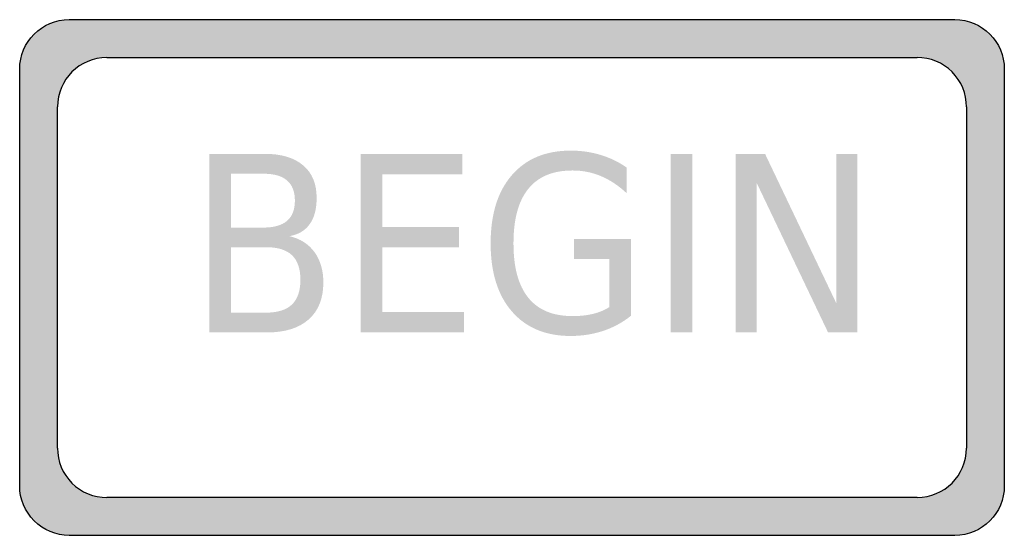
# Model space of a CAD drawing. Header units: inches. Extents: x -0.5 to 0.5, y -0.26 to 0.26.
import ezdxf

# ---------------------------------------------------------------- set-up
doc = ezdxf.new("R2010")
doc.units = ezdxf.units.IN
doc.header["$MEASUREMENT"] = 0

msp = doc.modelspace()

# ---------------------------------------------------------------- hatches: boundary and pattern name
h = msp.add_hatch(color=7)
edge = h.paths.add_edge_path()
edge.add_line((-0.4498, 0.2619), (0.4498, 0.2619))
edge.add_spline(control_points=[(0.4498, 0.2619), (0.4775, 0.2619), (0.5, 0.2394), (0.5, 0.2116)], knot_values=[0, 0, 0, 0, 1, 1, 1, 1], degree=3, periodic=0)
edge.add_line((0.5, 0.2116), (0.5, -0.2116))
edge.add_spline(control_points=[(0.5, -0.2116), (0.5, -0.2394), (0.4775, -0.2619), (0.4498, -0.2619)], knot_values=[0, 0, 0, 0, 1, 1, 1, 1], degree=3, periodic=0)
edge.add_line((0.4498, -0.2619), (-0.4498, -0.2619))
edge.add_spline(control_points=[(-0.4498, -0.2619), (-0.4631, -0.2619), (-0.4759, -0.2566), (-0.4853, -0.2472), (-0.4947, -0.2377), (-0.5, -0.225), (-0.5, -0.2116)], knot_values=[0, 0, 0, 0, 1, 1, 1, 2, 2, 2, 2], degree=3, periodic=0)
edge.add_line((-0.5, -0.2116), (-0.5, 0.2116))
edge.add_spline(control_points=[(-0.5, 0.2116), (-0.5, 0.2394), (-0.4775, 0.2619), (-0.4498, 0.2619)], knot_values=[0, 0, 0, 0, 1, 1, 1, 1], degree=3, periodic=0)
h.paths.add_polyline_path([(-0.4113, 0.2235), (0.4113, 0.2235), (0.418, 0.223), (0.4245, 0.2218), (0.4307, 0.2197), (0.4365, 0.2168), (0.442, 0.2132), (0.4468, 0.2088), (0.4513, 0.2038), (0.4548, 0.1983), (0.4578, 0.1925), (0.4598, 0.1863), (0.4612, 0.1798), (0.4617, 0.1733), (0.4617, -0.1733), (0.4612, -0.1802), (0.4598, -0.1867), (0.4577, -0.1928), (0.4548, -0.1987), (0.4512, -0.204), (0.4468, -0.2088), (0.4422, -0.213), (0.4368, -0.2167), (0.431, -0.2195), (0.4248, -0.2217), (0.4182, -0.223), (0.4113, -0.2235), (-0.4113, -0.2235), (-0.418, -0.223), (-0.4245, -0.2218), (-0.4307, -0.2197), (-0.4365, -0.2168), (-0.442, -0.2132), (-0.4468, -0.2088), (-0.4513, -0.2038), (-0.4548, -0.1983), (-0.4578, -0.1925), (-0.4598, -0.1863), (-0.4612, -0.1798), (-0.4617, -0.1733), (-0.4617, 0.1733), (-0.4612, 0.1802), (-0.4598, 0.1867), (-0.4577, 0.1928), (-0.4548, 0.1987), (-0.4512, 0.204), (-0.4468, 0.2088), (-0.4422, 0.213), (-0.4368, 0.2167), (-0.431, 0.2195), (-0.4248, 0.2217), (-0.4182, 0.223), (-0.4113, 0.2235)], flags=0)
h = msp.add_hatch(color=7)
edge = h.paths.add_edge_path()
edge.add_line((-0.3074, 0.1256), (-0.251, 0.1256))
edge.add_spline(control_points=[(-0.251, 0.1256), (-0.2342, 0.1256), (-0.2212, 0.1217), (-0.2121, 0.1139), (-0.2029, 0.1062), (-0.1984, 0.0951), (-0.1984, 0.0808), (-0.1984, 0.0697), (-0.2007, 0.0608), (-0.2054, 0.0543), (-0.21, 0.0477), (-0.2169, 0.0436), (-0.226, 0.042)], knot_values=[0, 0, 0, 0, 1, 1, 1, 2, 2, 2, 3, 3, 3, 4, 4, 4, 4], degree=3, periodic=0)
edge.add_spline(control_points=[(-0.226, 0.042), (-0.215, 0.0394), (-0.2066, 0.034), (-0.2006, 0.0258), (-0.1946, 0.0175), (-0.1916, 0.0073), (-0.1916, -0.005), (-0.1916, -0.0212), (-0.1965, -0.0338), (-0.2065, -0.0426), (-0.2164, -0.0514), (-0.2305, -0.0558), (-0.2488, -0.0558)], knot_values=[0, 0, 0, 0, 1, 1, 1, 2, 2, 2, 3, 3, 3, 4, 4, 4, 4], degree=3, periodic=0)
edge.add_line((-0.2488, -0.0558), (-0.3074, -0.0558))
edge.add_line((-0.3074, -0.0558), (-0.3074, 0.1256))
edge = h.paths.add_edge_path(flags=0)
edge.add_line((-0.2853, 0.0308), (-0.2853, -0.0357))
edge.add_line((-0.2853, -0.0357), (-0.2499, -0.0357))
edge.add_spline(control_points=[(-0.2499, -0.0357), (-0.238, -0.0357), (-0.2292, -0.0329), (-0.2235, -0.0275), (-0.2178, -0.022), (-0.2149, -0.0136), (-0.2149, -0.0024), (-0.2149, 0.009), (-0.2178, 0.0173), (-0.2235, 0.0227), (-0.2292, 0.0281), (-0.238, 0.0308), (-0.2499, 0.0308)], knot_values=[0, 0, 0, 0, 1, 1, 1, 2, 2, 2, 3, 3, 3, 4, 4, 4, 4], degree=3, periodic=0)
edge.add_line((-0.2499, 0.0308), (-0.2853, 0.0308))
edge = h.paths.add_edge_path(flags=0)
edge.add_line((-0.2853, 0.1054), (-0.2853, 0.0507))
edge.add_line((-0.2853, 0.0507), (-0.2526, 0.0507))
edge.add_spline(control_points=[(-0.2526, 0.0507), (-0.2418, 0.0507), (-0.2338, 0.053), (-0.2285, 0.0575), (-0.2232, 0.062), (-0.2205, 0.0688), (-0.2205, 0.0781), (-0.2205, 0.0872), (-0.2232, 0.0941), (-0.2285, 0.0986), (-0.2338, 0.1032), (-0.2418, 0.1054), (-0.2526, 0.1054)], knot_values=[0, 0, 0, 0, 1, 1, 1, 2, 2, 2, 3, 3, 3, 4, 4, 4, 4], degree=3, periodic=0)
edge.add_line((-0.2526, 0.1054), (-0.2853, 0.1054))
for points in [[(-0.1538, 0.1256), (-0.0506, 0.1256), (-0.0506, 0.1049), (-0.1317, 0.1049), (-0.1317, 0.0512), (-0.0539, 0.0512), (-0.0539, 0.0306), (-0.1317, 0.0306), (-0.1317, -0.0352), (-0.0486, -0.0352), (-0.0486, -0.0558), (-0.1538, -0.0558), (-0.1538, 0.1256)], [(0.1612, 0.1256), (0.1833, 0.1256), (0.1833, -0.0558), (0.1612, -0.0558), (0.1612, 0.1256)], [(0.2272, 0.1256), (0.257, 0.1256), (0.3294, -0.0262), (0.3294, 0.1256), (0.3508, 0.1256), (0.3508, -0.0558), (0.321, -0.0558), (0.2486, 0.0959), (0.2486, -0.0558), (0.2272, -0.0558), (0.2272, 0.1256)]]:
    msp.add_hatch(color=7).paths.add_polyline_path(points)
h = msp.add_hatch(color=7)
edge = h.paths.add_edge_path()
edge.add_line((0.099, -0.03), (0.099, 0.0188))
edge.add_line((0.099, 0.0188), (0.0629, 0.0188))
edge.add_line((0.0629, 0.0188), (0.0629, 0.039))
edge.add_line((0.0629, 0.039), (0.1208, 0.039))
edge.add_line((0.1208, 0.039), (0.1208, -0.0389))
edge.add_spline(control_points=[(0.1208, -0.0389), (0.1123, -0.0457), (0.1029, -0.0508), (0.0927, -0.0542), (0.0824, -0.0576), (0.0714, -0.0594), (0.0597, -0.0594), (0.0342, -0.0594), (0.0143, -0.0511), (-0.0001, -0.0345), (-0.0145, -0.0179), (-0.0217, 0.0051), (-0.0217, 0.0347), (-0.0217, 0.0643), (-0.0145, 0.0875), (-0.0001, 0.104), (0.0143, 0.1206), (0.0342, 0.1289), (0.0597, 0.1289), (0.0703, 0.1289), (0.0804, 0.1274), (0.09, 0.1245), (0.0996, 0.1216), (0.1085, 0.1173), (0.1166, 0.1116)], knot_values=[0, 0, 0, 0, 1, 1, 1, 2, 2, 2, 3, 3, 3, 4, 4, 4, 5, 5, 5, 6, 6, 6, 7, 7, 7, 8, 8, 8, 8], degree=3, periodic=0)
edge.add_line((0.1166, 0.1116), (0.1166, 0.0855))
edge.add_spline(control_points=[(0.1166, 0.0855), (0.1084, 0.0932), (0.0997, 0.099), (0.0905, 0.1029), (0.0813, 0.1068), (0.0717, 0.1087), (0.0615, 0.1087), (0.0416, 0.1087), (0.0266, 0.1025), (0.0166, 0.0901), (0.0065, 0.0777), (0.0015, 0.0592), (0.0015, 0.0347), (0.0015, 0.0102), (0.0065, -0.0082), (0.0166, -0.0206), (0.0266, -0.033), (0.0416, -0.0392), (0.0615, -0.0392), (0.0694, -0.0392), (0.0764, -0.0384), (0.0825, -0.0369), (0.0886, -0.0354), (0.0941, -0.0331), (0.099, -0.03)], knot_values=[0, 0, 0, 0, 1, 1, 1, 2, 2, 2, 3, 3, 3, 4, 4, 4, 5, 5, 5, 6, 6, 6, 7, 7, 7, 8, 8, 8, 8], degree=3, periodic=0)

# ---------------------------------------------------------------- linework, layer by layer
at = {"color": 7}
for p, q in [((-0.4114, 0.2235), (0.4114, 0.2235)), ((-0.4616, -0.1733), (-0.4616, 0.1733)), ((0.4616, 0.1733), (0.4616, -0.1733)), ((0.4114, -0.2235), (-0.4114, -0.2235))]:
    msp.add_line(p, q, dxfattribs=at)
for points in [[(-0.4498, 0.2619), (0.4498, 0.2619)], [(-0.5, -0.2116), (-0.5, 0.2116)], [(0.5, 0.2116), (0.5, -0.2116)], [(0.4498, -0.2619), (-0.4498, -0.2619)]]:
    msp.add_lwpolyline(points, dxfattribs=at)
for points in [[(-0.5, 0.2116), (-0.5, 0.2394), (-0.4775, 0.2619), (-0.4498, 0.2619)], [(0.4498, 0.2619), (0.4775, 0.2619), (0.5, 0.2394), (0.5, 0.2116)], [(-0.4114, 0.2235), (-0.4391, 0.2235), (-0.4616, 0.201), (-0.4616, 0.1733)], [(0.4114, -0.2235), (0.4391, -0.2235), (0.4616, -0.201), (0.4616, -0.1733)], [(0.5, -0.2116), (0.5, -0.2394), (0.4775, -0.2619), (0.4498, -0.2619)]]:
    msp.add_open_spline(points, degree=3, dxfattribs=at)
for points in [[(0.4616, 0.1733), (0.4616, 0.1866), (0.4563, 0.1994), (0.4469, 0.2088), (0.4375, 0.2182), (0.4247, 0.2235), (0.4114, 0.2235)], [(-0.4616, -0.1733), (-0.4616, -0.1866), (-0.4563, -0.1994), (-0.4469, -0.2088), (-0.4375, -0.2182), (-0.4247, -0.2235), (-0.4114, -0.2235)], [(-0.4498, -0.2619), (-0.4631, -0.2619), (-0.4759, -0.2566), (-0.4853, -0.2472), (-0.4947, -0.2377), (-0.5, -0.225), (-0.5, -0.2116)]]:
    msp.add_open_spline(points, degree=3, knots=[0, 0, 0, 0, 1, 1, 1, 2, 2, 2, 2], dxfattribs=at)

doc.saveas('drawing.dxf')
